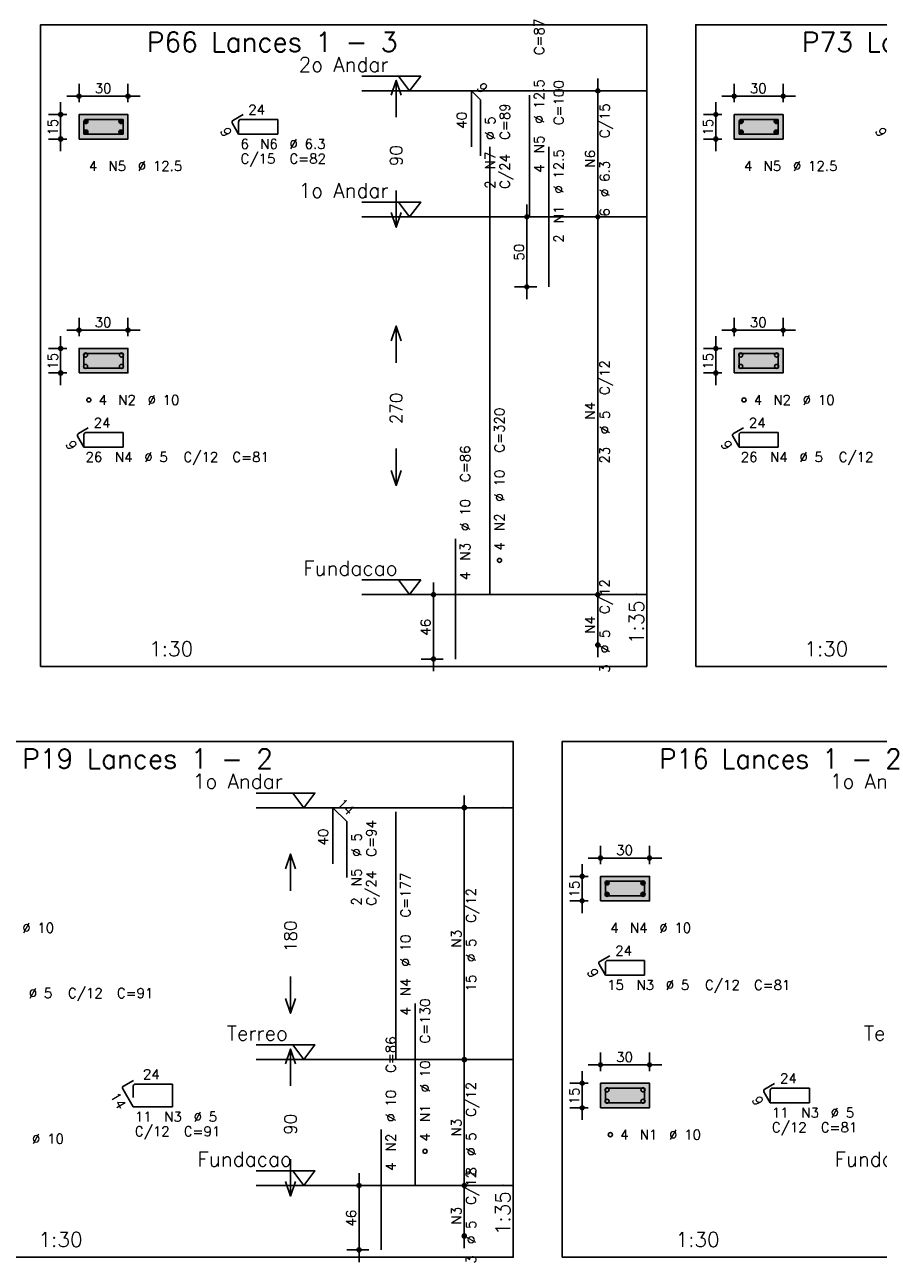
# Model space of a CAD drawing. Extents: x 0 to 119, y 0 to 84.
# Tile 10 of 20: x 57 to 75, y 43 to 68. Entities that reach past the tile are written whole.
import ezdxf

# ---------------------------------------------------------------- set-up
doc = ezdxf.new("R2010")
doc.units = 0
doc.linetypes.add('ESTILO_TQS_0002', pattern=[0.4, 0.1, -0.3])
for name, color, linetype in [('1', 1, 'CONTINUOUS'), ('2', 2, 'CONTINUOUS'), ('3', 3, 'CONTINUOUS'), ('4', 4, 'CONTINUOUS'), ('6', 6, 'CONTINUOUS'), ('7', 7, 'CONTINUOUS')]:
    doc.layers.add(name, color=color, linetype=linetype)
doc.styles.get("Standard").update_dxf_attribs({"font": 'ROMANS.SHX'})

msp = doc.modelspace()

# ---------------------------------------------------------------- linework, layer by layer
at = {"layer": '1', "linetype": 'CONTINUOUS'}
for points in [[(57.42, 55.125988), (69.805, 55.125988), (69.805, 68.225988), (57.42, 68.225988), (57.42, 55.125988)], [(70.805, 55.125988), (83.19, 55.125988), (83.19, 68.225988), (70.805, 68.225988), (70.805, 55.125988)], [(63.985, 67.175988), (65.185, 67.175988), (64.96, 66.875988), (64.735, 67.175988)], [(69.805, 66.875988), (63.985, 66.875988)], [(63.985, 64.604559), (65.185, 64.604559), (64.96, 64.304559), (64.735, 64.604559)], [(69.805, 64.304559), (63.985, 64.304559)], [(63.985, 56.890273), (65.185, 56.890273), (64.96, 56.590273), (64.735, 56.890273)], [(69.805, 56.590273), (63.985, 56.590273)], [(55.06, 43.061968), (67.075, 43.061968), (67.075, 53.590539), (55.06, 53.590539), (55.06, 43.061968)], [(68.075, 43.061968), (80.09, 43.061968), (80.09, 53.590539), (68.075, 53.590539), (68.075, 43.061968)], [(61.825, 52.540539), (63.025, 52.540539), (62.8, 52.240539), (62.575, 52.540539)], [(67.075, 52.240539), (61.825, 52.240539)], [(61.825, 47.397682), (63.025, 47.397682), (62.8, 47.097682), (62.575, 47.397682)], [(67.075, 47.097682), (61.825, 47.097682)], [(61.825, 44.826253), (63.025, 44.826253), (62.8, 44.526253), (62.575, 44.826253)], [(67.075, 44.526253), (61.825, 44.526253)]]:
    msp.add_lwpolyline(points, dxfattribs=at)
at = {"layer": '1', "linetype": 'ESTILO_TQS_0002'}
for points in [[(58.205, 65.892773), (59.205, 65.892773), (59.205, 66.392773), (58.205, 66.392773), (58.205, 65.892773)], [(71.59, 65.892773), (72.59, 65.892773), (72.59, 66.392773), (71.59, 66.392773), (71.59, 65.892773)], [(58.205, 61.116583), (59.205, 61.116583), (59.205, 61.616583), (58.205, 61.616583), (58.205, 61.116583)], [(71.59, 61.116583), (72.59, 61.116583), (72.59, 61.616583), (71.59, 61.616583), (71.59, 61.116583)], [(68.86, 50.338277), (69.86, 50.338277), (69.86, 50.838277), (68.86, 50.838277), (68.86, 50.338277)], [(68.86, 46.114468), (69.86, 46.114468), (69.86, 46.614468), (68.86, 46.614468), (68.86, 46.114468)]]:
    msp.add_lwpolyline(points, dxfattribs=at)
at = {"layer": '2', "linetype": 'CONTINUOUS'}
for p, q in [((58.205, 66.642773), (58.205, 67.017773)), ((59.205, 66.642773), (59.205, 67.017773)), ((68.805, 64.054559), (68.805, 67.125988)), ((71.59, 66.642773), (71.59, 67.017773)), ((72.59, 66.642773), (72.59, 67.017773)), ((57.955, 66.767773), (59.455, 66.767773)), ((68.805, 66.875988), (68.805, 66.875988)), ((71.34, 66.767773), (72.84, 66.767773)), ((57.83, 65.642773), (57.83, 66.642773)), ((71.215, 65.642773), (71.215, 66.642773)), ((57.955, 66.392773), (57.58, 66.392773)), ((58.205, 66.392773), (58.205, 66.392773)), ((58.205, 66.392773), (58.205, 66.392773)), ((59.205, 66.392773), (59.205, 66.392773)), ((71.34, 66.392773), (70.965, 66.392773)), ((71.59, 66.392773), (71.59, 66.392773)), ((71.59, 66.392773), (71.59, 66.392773)), ((72.59, 66.392773), (72.59, 66.392773)), ((57.955, 65.892773), (57.58, 65.892773)), ((58.205, 65.892773), (58.205, 65.892773)), ((71.34, 65.892773), (70.965, 65.892773)), ((71.59, 65.892773), (71.59, 65.892773)), ((67.355, 64.554559), (67.355, 62.625988)), ((68.805, 56.340273), (68.805, 64.554559)), ((67.555, 64.304559), (67.105, 64.304559)), ((67.805, 64.304559), (67.805, 64.304559)), ((68.805, 64.304559), (68.805, 64.304559)), ((68.805, 64.304559), (68.805, 64.304559)), ((67.555, 62.875988), (67.105, 62.875988)), ((67.805, 62.875988), (67.805, 62.875988)), ((58.205, 61.866583), (58.205, 62.241583)), ((59.205, 61.866583), (59.205, 62.241583)), ((71.59, 61.866583), (71.59, 62.241583)), ((72.59, 61.866583), (72.59, 62.241583)), ((57.955, 61.991583), (59.455, 61.991583)), ((71.34, 61.991583), (72.84, 61.991583)), ((57.83, 60.866583), (57.83, 61.866583)), ((71.215, 60.866583), (71.215, 61.866583)), ((57.955, 61.616583), (57.58, 61.616583)), ((58.205, 61.616583), (58.205, 61.616583)), ((58.205, 61.616583), (58.205, 61.616583)), ((59.205, 61.616583), (59.205, 61.616583)), ((71.34, 61.616583), (70.965, 61.616583)), ((71.59, 61.616583), (71.59, 61.616583)), ((71.59, 61.616583), (71.59, 61.616583)), ((72.59, 61.616583), (72.59, 61.616583)), ((57.955, 61.116583), (57.58, 61.116583)), ((58.205, 61.116583), (58.205, 61.116583)), ((71.34, 61.116583), (70.965, 61.116583)), ((71.59, 61.116583), (71.59, 61.116583)), ((65.445, 55.025988), (65.445, 56.840273)), ((68.805, 55.311702), (68.805, 56.840273)), ((65.645, 56.590273), (65.195, 56.590273)), ((65.895, 56.590273), (65.895, 56.590273)), ((68.805, 56.590273), (68.805, 56.590273)), ((68.805, 56.590273), (68.805, 56.590273)), ((68.805, 55.561702), (68.805, 55.561702)), ((65.645, 55.275988), (65.195, 55.275988)), ((65.895, 55.275988), (65.895, 55.275988)), ((66.075, 46.847682), (66.075, 52.490539)), ((66.075, 52.240539), (66.075, 52.240539)), ((68.86, 51.088277), (68.86, 51.463277)), ((69.86, 51.088277), (69.86, 51.463277)), ((68.485, 50.088277), (68.485, 51.088277)), ((68.61, 51.213277), (70.11, 51.213277)), ((68.61, 50.838277), (68.235, 50.838277)), ((68.86, 50.838277), (68.86, 50.838277)), ((68.86, 50.838277), (68.86, 50.838277)), ((69.86, 50.838277), (69.86, 50.838277)), ((68.61, 50.338277), (68.235, 50.338277)), ((68.86, 50.338277), (68.86, 50.338277)), ((66.075, 44.276253), (66.075, 47.347682)), ((66.075, 47.097682), (66.075, 47.097682)), ((66.075, 47.097682), (66.075, 47.097682)), ((68.86, 46.864468), (68.86, 47.239468)), ((69.86, 46.864468), (69.86, 47.239468)), ((68.485, 45.864468), (68.485, 46.864468)), ((68.61, 46.989468), (70.11, 46.989468)), ((68.61, 46.614468), (68.235, 46.614468)), ((68.86, 46.614468), (68.86, 46.614468)), ((68.86, 46.614468), (68.86, 46.614468)), ((69.86, 46.614468), (69.86, 46.614468)), ((68.61, 46.114468), (68.235, 46.114468)), ((68.86, 46.114468), (68.86, 46.114468)), ((63.925, 42.961968), (63.925, 44.776253)), ((66.075, 43.247682), (66.075, 44.776253)), ((64.125, 44.526253), (63.675, 44.526253)), ((64.375, 44.526253), (64.375, 44.526253)), ((66.075, 44.526253), (66.075, 44.526253)), ((66.075, 44.526253), (66.075, 44.526253)), ((66.075, 43.497682), (66.075, 43.497682)), ((64.125, 43.211968), (63.675, 43.211968)), ((64.375, 43.211968), (64.375, 43.211968))]:
    msp.add_line(p, q, dxfattribs=at)
for points in [[(64.585, 66.790273), (64.685, 67.090273), (64.785, 66.790273)], [(64.685, 66.340273), (64.685, 67.090273)], [(58.205, 65.892773), (59.205, 65.892773), (59.205, 66.392773), (58.205, 66.392773), (58.205, 65.892773)], [(71.59, 65.892773), (72.59, 65.892773), (72.59, 66.392773), (71.59, 66.392773), (71.59, 65.892773)], [(64.685, 64.840273), (64.685, 64.090273)], [(64.585, 64.390273), (64.685, 64.090273), (64.785, 64.390273)], [(64.585, 61.772416), (64.685, 62.072416), (64.785, 61.772416)], [(64.685, 61.322416), (64.685, 62.072416)], [(58.205, 61.116583), (59.205, 61.116583), (59.205, 61.616583), (58.205, 61.616583), (58.205, 61.116583)], [(71.59, 61.116583), (72.59, 61.116583), (72.59, 61.616583), (71.59, 61.616583), (71.59, 61.116583)], [(64.685, 59.572416), (64.685, 58.822416)], [(64.585, 59.122416), (64.685, 58.822416), (64.785, 59.122416)], [(62.425, 50.99411), (62.525, 51.29411), (62.625, 50.99411)], [(62.525, 50.54411), (62.525, 51.29411)], [(68.86, 50.338277), (69.86, 50.338277), (69.86, 50.838277), (68.86, 50.838277), (68.86, 50.338277)], [(62.525, 48.79411), (62.525, 48.04411)], [(62.425, 48.34411), (62.525, 48.04411), (62.625, 48.34411)], [(62.425, 47.011968), (62.525, 47.311968), (62.625, 47.011968)], [(62.525, 46.561968), (62.525, 47.311968)], [(68.86, 46.114468), (69.86, 46.114468), (69.86, 46.614468), (68.86, 46.614468), (68.86, 46.114468)], [(62.525, 45.061968), (62.525, 44.311968)], [(62.425, 44.611968), (62.525, 44.311968), (62.625, 44.611968)]]:
    msp.add_lwpolyline(points, dxfattribs=at)
for centre, radius in [((58.205, 66.767773), 0.04), ((58.205, 66.767773), 0.02), ((59.205, 66.767773), 0.04), ((59.205, 66.767773), 0.02), ((68.805, 66.875988), 0.041625), ((68.805, 66.875988), 0.02075), ((71.59, 66.767773), 0.04), ((71.59, 66.767773), 0.02), ((72.59, 66.767773), 0.04), ((72.59, 66.767773), 0.02), ((57.83, 66.392773), 0.04), ((57.83, 66.392773), 0.02), ((71.215, 66.392773), 0.04), ((71.215, 66.392773), 0.02), ((57.83, 65.892773), 0.04), ((57.83, 65.892773), 0.02), ((71.215, 65.892773), 0.04), ((71.215, 65.892773), 0.02), ((67.355, 64.304559), 0.04), ((67.355, 64.304559), 0.02), ((68.805, 64.304559), 0.041625), ((68.805, 64.304559), 0.041625), ((68.805, 64.304559), 0.02075), ((68.805, 64.304559), 0.02075), ((67.355, 62.875988), 0.04), ((67.355, 62.875988), 0.02), ((58.205, 61.991583), 0.04), ((58.205, 61.991583), 0.02), ((59.205, 61.991583), 0.04), ((59.205, 61.991583), 0.02), ((71.59, 61.991583), 0.04), ((71.59, 61.991583), 0.02), ((72.59, 61.991583), 0.04), ((72.59, 61.991583), 0.02), ((57.83, 61.616583), 0.04), ((57.83, 61.616583), 0.02), ((71.215, 61.616583), 0.04), ((71.215, 61.616583), 0.02), ((57.83, 61.116583), 0.04), ((57.83, 61.116583), 0.02), ((71.215, 61.116583), 0.04), ((71.215, 61.116583), 0.02), ((65.445, 56.590273), 0.04), ((65.445, 56.590273), 0.02), ((68.805, 56.590273), 0.041625), ((68.805, 56.590273), 0.041625), ((68.805, 56.590273), 0.02075), ((68.805, 56.590273), 0.02075), ((68.805, 55.561702), 0.041625), ((68.805, 55.561702), 0.02075), ((65.445, 55.275988), 0.04), ((65.445, 55.275988), 0.02), ((66.075, 52.240539), 0.041625), ((66.075, 52.240539), 0.02075), ((68.86, 51.213277), 0.04), ((68.86, 51.213277), 0.02), ((69.86, 51.213277), 0.04), ((69.86, 51.213277), 0.02), ((68.485, 50.838277), 0.04), ((68.485, 50.838277), 0.02), ((68.485, 50.338277), 0.04), ((68.485, 50.338277), 0.02), ((66.075, 47.097682), 0.041625), ((66.075, 47.097682), 0.041625), ((66.075, 47.097682), 0.02075), ((66.075, 47.097682), 0.02075), ((68.86, 46.989468), 0.04), ((68.86, 46.989468), 0.02), ((69.86, 46.989468), 0.04), ((69.86, 46.989468), 0.02), ((68.485, 46.614468), 0.04), ((68.485, 46.614468), 0.02), ((68.485, 46.114468), 0.04), ((68.485, 46.114468), 0.02), ((63.925, 44.526253), 0.04), ((63.925, 44.526253), 0.02), ((66.075, 44.526253), 0.041625), ((66.075, 44.526253), 0.041625), ((66.075, 44.526253), 0.02075), ((66.075, 44.526253), 0.02075), ((66.075, 43.497682), 0.041625), ((66.075, 43.497682), 0.02075), ((63.925, 43.211968), 0.04), ((63.925, 43.211968), 0.02)]:
    msp.add_circle(centre, radius, dxfattribs=at)
for points in [[(58.205, 65.892773), (59.205, 65.892773), (59.205, 66.392773)], [(58.205, 65.892773), (59.205, 66.392773), (58.205, 66.392773)], [(58.205, 65.892773), (58.205, 66.392773), (58.205, 65.892773)], [(71.59, 65.892773), (72.59, 65.892773), (72.59, 66.392773)], [(71.59, 65.892773), (72.59, 66.392773), (71.59, 66.392773)], [(71.59, 65.892773), (71.59, 66.392773), (71.59, 65.892773)], [(58.205, 61.116583), (59.205, 61.116583), (59.205, 61.616583)], [(58.205, 61.116583), (59.205, 61.616583), (58.205, 61.616583)], [(58.205, 61.116583), (58.205, 61.616583), (58.205, 61.116583)], [(71.59, 61.116583), (72.59, 61.116583), (72.59, 61.616583)], [(71.59, 61.116583), (72.59, 61.616583), (71.59, 61.616583)], [(71.59, 61.116583), (71.59, 61.616583), (71.59, 61.116583)], [(68.86, 50.338277), (69.86, 50.338277), (69.86, 50.838277)], [(68.86, 50.338277), (69.86, 50.838277), (68.86, 50.838277)], [(68.86, 50.338277), (68.86, 50.838277), (68.86, 50.338277)], [(68.86, 46.114468), (69.86, 46.114468), (69.86, 46.614468)], [(68.86, 46.114468), (69.86, 46.614468), (68.86, 46.614468)], [(68.86, 46.114468), (68.86, 46.614468), (68.86, 46.114468)]]:
    msp.add_solid(points, dxfattribs=at)
at = {"layer": '3', "linetype": 'CONTINUOUS'}
for p, q in [((58.305437, 66.245233), (58.35254, 66.292335)), ((58.305443, 66.257023), (58.340787, 66.292368)), ((58.307887, 66.235898), (58.361892, 66.289902)), ((58.311921, 66.228146), (58.369647, 66.285873)), ((58.317219, 66.221659), (58.376139, 66.280579)), ((58.323708, 66.216363), (58.38144, 66.274095)), ((58.331466, 66.212335), (58.385439, 66.266309)), ((58.340782, 66.209866), (58.387928, 66.257013)), ((59.022104, 66.245233), (59.069207, 66.292335)), ((59.02211, 66.257023), (59.057454, 66.292368)), ((59.024554, 66.235898), (59.078559, 66.289902)), ((59.028588, 66.228146), (59.086314, 66.285873)), ((59.033886, 66.221659), (59.092805, 66.280579)), ((59.040374, 66.216363), (59.098106, 66.274095)), ((59.048132, 66.212335), (59.102106, 66.266309)), ((59.057448, 66.209866), (59.104595, 66.257013)), ((71.690437, 66.245233), (71.73754, 66.292335)), ((71.690443, 66.257023), (71.725787, 66.292368)), ((71.692887, 66.235898), (71.746892, 66.289902)), ((71.696921, 66.228146), (71.754647, 66.285873)), ((71.702219, 66.221659), (71.761139, 66.280579)), ((71.708708, 66.216363), (71.76644, 66.274095)), ((71.716466, 66.212335), (71.770439, 66.266309)), ((71.725782, 66.209866), (71.772928, 66.257013)), ((72.407104, 66.245233), (72.454207, 66.292335)), ((72.40711, 66.257023), (72.442454, 66.292368)), ((72.409554, 66.235898), (72.463559, 66.289902)), ((72.413588, 66.228146), (72.471314, 66.285873)), ((72.418886, 66.221659), (72.477805, 66.280579)), ((72.425374, 66.216363), (72.483106, 66.274095)), ((72.433132, 66.212335), (72.487106, 66.266309)), ((72.442448, 66.209866), (72.489595, 66.257013)), ((58.305437, 66.028566), (58.35254, 66.075669)), ((58.305443, 66.040357), (58.340787, 66.075701)), ((58.307887, 66.019231), (58.361892, 66.073236)), ((58.311921, 66.01148), (58.369647, 66.069206)), ((58.317219, 66.004992), (58.376139, 66.063912)), ((58.323708, 65.999696), (58.38144, 66.057428)), ((58.331466, 65.995669), (58.385439, 66.049642)), ((58.340782, 65.9932), (58.387928, 66.040346)), ((58.352585, 66.209885), (58.387932, 66.245231)), ((58.352585, 65.993218), (58.387932, 66.028564)), ((59.022104, 66.028566), (59.069207, 66.075669)), ((59.02211, 66.040357), (59.057454, 66.075701)), ((59.024554, 66.019231), (59.078559, 66.073236)), ((59.028588, 66.01148), (59.086314, 66.069206)), ((59.033886, 66.004992), (59.092805, 66.063912)), ((59.040374, 65.999696), (59.098106, 66.057428)), ((59.048132, 65.995669), (59.102106, 66.049642)), ((59.057448, 65.9932), (59.104595, 66.040346)), ((59.069252, 66.209885), (59.104598, 66.245231)), ((59.069252, 65.993218), (59.104598, 66.028564)), ((71.690437, 66.028566), (71.73754, 66.075669)), ((71.690443, 66.040357), (71.725787, 66.075701)), ((71.692887, 66.019231), (71.746892, 66.073236)), ((71.696921, 66.01148), (71.754647, 66.069206)), ((71.702219, 66.004992), (71.761139, 66.063912)), ((71.708708, 65.999696), (71.76644, 66.057428)), ((71.716466, 65.995669), (71.770439, 66.049642)), ((71.725782, 65.9932), (71.772928, 66.040346)), ((71.737585, 66.209885), (71.772932, 66.245231)), ((71.737585, 65.993218), (71.772932, 66.028564)), ((72.407104, 66.028566), (72.454207, 66.075669)), ((72.40711, 66.040357), (72.442454, 66.075701)), ((72.409554, 66.019231), (72.463559, 66.073236)), ((72.413588, 66.01148), (72.471314, 66.069206)), ((72.418886, 66.004992), (72.477805, 66.063912)), ((72.425374, 65.999696), (72.483106, 66.057428)), ((72.433132, 65.995669), (72.487106, 66.049642)), ((72.442448, 65.9932), (72.489595, 66.040346)), ((72.454252, 66.209885), (72.489598, 66.245231)), ((72.454252, 65.993218), (72.489598, 66.028564)), ((68.952104, 50.69907), (68.999207, 50.746173)), ((68.95211, 50.710861), (68.987454, 50.746205)), ((68.954554, 50.689735), (69.008559, 50.743739)), ((68.958588, 50.681983), (69.016314, 50.73971)), ((68.963886, 50.675496), (69.022805, 50.734416)), ((68.970374, 50.6702), (69.028106, 50.727932)), ((68.978132, 50.666172), (69.032106, 50.720146)), ((68.987448, 50.663704), (69.034595, 50.71085)), ((68.999252, 50.663722), (69.034598, 50.699068)), ((69.685437, 50.69907), (69.73254, 50.746173)), ((69.685443, 50.710861), (69.720787, 50.746205)), ((69.687887, 50.689735), (69.741892, 50.743739)), ((69.691921, 50.681983), (69.749647, 50.73971)), ((69.697219, 50.675496), (69.756139, 50.734416)), ((69.703708, 50.6702), (69.76144, 50.727932)), ((69.711466, 50.666172), (69.765439, 50.720146)), ((69.720782, 50.663704), (69.767928, 50.71085)), ((69.732585, 50.663722), (69.767932, 50.699068)), ((68.952104, 50.465736), (68.999207, 50.512839)), ((68.95211, 50.477527), (68.987454, 50.512872)), ((68.954554, 50.456402), (69.008559, 50.510406)), ((68.958588, 50.44865), (69.016314, 50.506376)), ((68.963886, 50.442163), (69.022805, 50.501082)), ((68.970374, 50.436866), (69.028106, 50.494598)), ((68.978132, 50.432839), (69.032106, 50.486812)), ((68.987448, 50.43037), (69.034595, 50.477517)), ((68.999252, 50.430388), (69.034598, 50.465735)), ((69.685437, 50.465736), (69.73254, 50.512839)), ((69.685443, 50.477527), (69.720787, 50.512872)), ((69.687887, 50.456402), (69.741892, 50.510406)), ((69.691921, 50.44865), (69.749647, 50.506376)), ((69.697219, 50.442163), (69.756139, 50.501082)), ((69.703708, 50.436866), (69.76144, 50.494598)), ((69.711466, 50.432839), (69.765439, 50.486812)), ((69.720782, 50.43037), (69.767928, 50.477517)), ((69.732585, 50.430388), (69.767932, 50.465735))]:
    msp.add_line(p, q, dxfattribs=at)
for centre in [(58.346667, 66.251107), (59.063333, 66.251107), (71.731667, 66.251107), (72.448333, 66.251107), (58.346667, 66.03444), (59.063333, 66.03444), (71.731667, 66.03444), (72.448333, 66.03444), (58.338333, 61.48325), (59.071667, 61.48325), (71.723333, 61.48325), (72.456667, 61.48325), (58.338333, 61.249916), (59.071667, 61.249916), (71.723333, 61.249916), (72.456667, 61.249916), (58.405, 60.566583), (71.79, 60.566583), (66.795, 57.290273), (68.993333, 50.704944), (69.726667, 50.704944), (68.993333, 50.47161), (69.726667, 50.47161), (68.993333, 46.481134), (68.993333, 46.247801), (69.726667, 46.481134), (69.726667, 46.247801), (69.06, 45.564468), (65.275, 45.226253)]:
    msp.add_circle(centre, 0.041667, dxfattribs=at)
at = {"layer": '4', "linetype": 'CONTINUOUS'}
for p, q in [((58.590667, 66.29294), (58.357333, 66.29294)), ((59.105167, 66.29294), (58.357333, 66.29294)), ((59.105167, 65.992607), (59.105167, 66.29294)), ((71.975667, 66.29294), (71.742333, 66.29294)), ((72.490167, 66.29294), (71.742333, 66.29294)), ((72.490167, 65.992607), (72.490167, 66.29294)), ((58.304833, 66.24044), (58.304833, 65.992607)), ((58.304833, 66.24044), (58.304833, 66.007107)), ((71.689833, 66.24044), (71.689833, 65.992607)), ((71.689833, 66.24044), (71.689833, 66.007107)), ((58.304833, 65.992607), (59.105167, 65.992607)), ((71.689833, 65.992607), (72.490167, 65.992607)), ((58.305, 61.474916), (58.305, 61.216583)), ((58.305, 61.474916), (58.305, 61.241583)), ((58.58, 61.516583), (58.346667, 61.516583)), ((59.105, 61.516583), (58.346667, 61.516583)), ((59.105, 61.216583), (59.105, 61.516583)), ((71.69, 61.474916), (71.69, 61.216583)), ((71.69, 61.474916), (71.69, 61.241583)), ((71.965, 61.516583), (71.731667, 61.516583)), ((72.49, 61.516583), (71.731667, 61.516583)), ((72.49, 61.216583), (72.49, 61.516583)), ((58.305, 61.216583), (59.105, 61.216583)), ((71.69, 61.216583), (72.49, 61.216583)), ((68.96, 50.69661), (68.96, 50.438277)), ((68.96, 50.69661), (68.96, 50.463277)), ((69.235, 50.738277), (69.001667, 50.738277)), ((69.76, 50.738277), (69.001667, 50.738277)), ((69.76, 50.438277), (69.76, 50.738277)), ((68.96, 50.438277), (69.76, 50.438277)), ((68.96, 46.472801), (68.96, 46.214468)), ((68.96, 46.472801), (68.96, 46.239468)), ((69.235, 46.514468), (69.001667, 46.514468)), ((69.76, 46.514468), (69.001667, 46.514468)), ((69.76, 46.214468), (69.76, 46.514468)), ((68.96, 46.214468), (69.76, 46.214468))]:
    msp.add_line(p, q, dxfattribs=at)
for centre, radius in [((58.357333, 66.24044), 0.0525), ((58.357333, 66.24044), 0.0525), ((71.742333, 66.24044), 0.0525), ((71.742333, 66.24044), 0.0525), ((58.346667, 61.474916), 0.041667), ((58.346667, 61.474916), 0.041667), ((71.731667, 61.474916), 0.041667), ((71.731667, 61.474916), 0.041667), ((69.001667, 50.69661), 0.041667), ((69.001667, 50.69661), 0.041667), ((69.001667, 46.472801), 0.041667), ((69.001667, 46.472801), 0.041667)]:
    msp.add_arc(centre, radius, 90, 180, dxfattribs=at)
at = {"layer": '6', "linetype": 'CONTINUOUS'}
for p, q in [((66.223174, 65.73313), (66.223174, 66.875988)), ((66.223174, 66.875988), (66.405002, 66.69416)), ((67.405, 64.304559), (67.405, 66.790273)), ((66.405002, 66.69416), (66.405002, 65.551303)), ((61.560539, 66.39562), (61.358466, 66.278953)), ((62.2635, 66.29294), (61.515667, 66.29294)), ((62.2635, 65.992607), (62.2635, 66.29294)), ((61.33925, 66.207237), (61.463167, 65.992607)), ((61.463167, 66.24044), (61.463167, 66.007107)), ((61.463167, 65.992607), (62.2635, 65.992607)), ((66.595, 56.590273), (66.595, 65.73313)), ((67.805, 62.875988), (67.805, 65.73313)), ((58.393157, 59.997224), (58.191084, 59.880557)), ((71.778157, 59.997224), (71.576084, 59.880557)), ((58.175833, 59.823639), (58.305, 59.599916)), ((58.305, 59.85825), (58.305, 59.624916)), ((59.105, 59.899916), (58.346667, 59.899916)), ((59.105, 59.599916), (59.105, 59.899916)), ((71.560833, 59.823639), (71.69, 59.599916)), ((71.69, 59.85825), (71.69, 59.624916)), ((72.49, 59.899916), (71.731667, 59.899916)), ((72.49, 59.599916), (72.49, 59.899916)), ((58.305, 59.599916), (59.105, 59.599916)), ((71.69, 59.599916), (72.49, 59.599916)), ((65.895, 55.275988), (65.895, 57.73313)), ((63.39216, 51.097682), (63.39216, 52.240539)), ((63.39216, 52.240539), (63.675003, 51.957696)), ((64.675, 47.097682), (64.675, 52.154825)), ((63.675003, 51.957696), (63.675003, 50.814839)), ((69.048157, 49.218918), (68.846084, 49.102251)), ((68.96, 49.079944), (68.96, 48.84661)), ((69.76, 49.12161), (69.001667, 49.12161)), ((69.76, 48.82161), (69.76, 49.12161)), ((68.830833, 49.045334), (68.96, 48.82161)), ((68.96, 48.82161), (69.76, 48.82161)), ((65.075, 44.526253), (65.075, 48.240539)), ((59.31649, 46.672779), (59.114418, 46.556113)), ((59.311667, 46.556134), (59.311667, 46.322801)), ((60.111667, 46.597801), (59.353333, 46.597801)), ((60.111667, 46.131134), (60.111667, 46.597801)), ((72.414824, 46.611775), (72.212751, 46.495109)), ((59.099167, 46.499195), (59.311667, 46.131134)), ((72.1975, 46.438191), (72.326667, 46.214468)), ((72.326667, 46.472801), (72.326667, 46.239468)), ((73.126667, 46.514468), (72.368333, 46.514468)), ((73.126667, 46.214468), (73.126667, 46.514468)), ((59.311667, 46.131134), (60.111667, 46.131134)), ((72.326667, 46.214468), (73.126667, 46.214468)), ((64.375, 43.211968), (64.375, 45.66911))]:
    msp.add_line(p, q, dxfattribs=at)
for centre, radius, start, end in [((61.384716, 66.233487), 0.0525, 120, 210), ((61.515667, 66.24044), 0.0525, 90, 180), ((58.211918, 59.844473), 0.041667, 120, 210), ((58.346667, 59.85825), 0.041667, 90, 180), ((71.596918, 59.844473), 0.041667, 120, 210), ((71.731667, 59.85825), 0.041667, 90, 180), ((68.866918, 49.066167), 0.041667, 120, 210), ((69.001667, 49.079944), 0.041667, 90, 180), ((59.135251, 46.520028), 0.041667, 120, 210), ((59.353333, 46.556134), 0.041667, 90, 180), ((72.233584, 46.459024), 0.041667, 120, 210), ((72.368333, 46.472801), 0.041667, 90, 180)]:
    msp.add_arc(centre, radius, start, end, dxfattribs=at)

# ---------------------------------------------------------------- texts
at = {"layer": '1', "linetype": 'CONTINUOUS'}
for s, p in [(' 2o Andar', (62.485, 67.265988)), (' 1o Andar', (62.485, 64.694559)), ('Fundacao', (62.785, 56.980273)), (' 1o Andar', (60.325, 52.630539)), (' 1o Andar', (73.34, 52.630539)), ('Terreo', (61.225, 47.487682)), ('Terreo', (74.24, 47.487682)), ('Fundacao', (60.625, 44.916253)), ('Fundacao', (73.64, 44.916253))]:
    msp.add_text(s, height=0.3, dxfattribs=at).set_placement(p)
at = {"layer": '2', "linetype": 'CONTINUOUS'}
for s, height, rotation, p in [('C=87', 0.2, 90, (67.705, 67.604559)), ('9', 0.2, 315, (66.314088, 66.926495)), ('%%c 12.5', 0.2, 90, (67.705, 66.204559)), ('C=100', 0.2, 90, (68.105, 66.175988)), ('15', 0.2, 90, (57.77, 65.962773)), ('40', 0.2, 90, (66.123174, 66.104559)), ('%%c 5', 0.2, 90, (66.705, 65.875988)), ('C=89', 0.2, 90, (67.005, 65.875988)), ('C/15', 0.2, 90, (69.045, 65.910273)), ('15', 0.2, 90, (71.155, 65.962773)), ('9', 0.2, 300, (61.078276, 66.059257)), ('9', 0.2, 300, (74.463276, 66.059257)), ('N5', 0.2, 90, (67.705, 65.604559)), ('90', 0.25, 90, (64.81, 65.340273)), ('N7', 0.2, 90, (66.705, 65.275988)), ('%%c 12.5', 0.2, 90, (68.105, 64.775988)), ('N6', 0.2, 90, (68.745, 65.310273)), ('C/24', 0.2, 90, (67.005, 64.875988)), ('4', 0.2, 90, (67.705, 65.204559)), ('%%c 6.3', 0.2, 90, (69.045, 64.710273)), ('2', 0.2, 90, (66.705, 64.875988)), ('N1', 0.2, 90, (68.105, 64.175988)), ('6', 0.2, 90, (69.045, 64.310273)), ('2', 0.2, 90, (68.105, 63.775988)), ('50', 0.2, 90, (67.295, 63.410273)), ('15', 0.2, 90, (57.77, 61.186583)), ('15', 0.2, 90, (71.155, 61.186583)), ('C/12', 0.2, 90, (69.045, 60.667416)), ('270', 0.25, 90, (64.81, 60.072416)), ('N4', 0.2, 90, (68.745, 60.167416)), ('C=320', 0.2, 90, (66.895, 59.490273)), ('%%c 5', 0.2, 90, (69.045, 59.867416)), ('9', 0.2, 300, (57.920192, 59.666423)), ('9', 0.2, 300, (71.305192, 59.666423)), ('C=86', 0.2, 90, (66.195, 58.890273)), ('23', 0.2, 90, (69.045, 59.267416)), ('%%c 10', 0.2, 90, (66.895, 58.490273)), ('%%c 10', 0.2, 90, (66.195, 57.890273)), ('N2', 0.2, 90, (66.895, 57.890273)), ('N3', 0.2, 90, (66.195, 57.290273)), ('4', 0.2, 90, (66.895, 57.490273)), ('4', 0.2, 90, (66.195, 56.890273)), ('C/12', 0.2, 90, (69.045, 56.195988)), ('N4', 0.2, 90, (68.745, 55.795988)), ('1:35', 0.3, 90, (69.745, 55.575988)), ('46', 0.2, 90, (65.385, 55.75313)), ('%%c 5', 0.2, 90, (69.045, 55.395988)), ('3', 0.2, 90, (69.045, 54.995988)), ('14', 0.2, 315, (63.462871, 52.31125)), ('C=94', 0.2, 90, (64.275, 51.240539)), ('40', 0.2, 90, (63.29216, 51.46911)), ('%%c 5', 0.2, 90, (63.975, 51.240539)), ('N5', 0.2, 90, (63.975, 50.640539)), ('C/24', 0.2, 90, (64.275, 50.240539)), ('C=177', 0.2, 90, (64.975, 49.997682)), ('15', 0.2, 90, (68.425, 50.408277)), ('2', 0.2, 90, (63.975, 50.240539)), ('C/12', 0.2, 90, (66.315, 49.88911)), ('180', 0.25, 90, (62.65, 49.29411)), ('N3', 0.2, 90, (66.015, 49.38911)), ('%%c 10', 0.2, 90, (64.975, 48.997682)), ('%%c 5', 0.2, 90, (66.315, 49.08911)), ('9', 0.2, 300, (68.575192, 48.888117)), ('N4', 0.2, 90, (64.975, 48.397682)), ('15', 0.2, 90, (66.315, 48.48911)), ('4', 0.2, 90, (64.975, 47.997682)), ('C=130', 0.2, 90, (65.375, 47.426253)), ('C=86', 0.2, 90, (64.675, 46.826253)), ('%%c 10', 0.2, 90, (65.375, 46.426253)), ('14', 0.2, 300, (58.835192, 46.356412)), ('%%c 10', 0.2, 90, (64.675, 45.826253)), ('C/12', 0.2, 90, (66.315, 45.931968)), ('15', 0.2, 90, (68.425, 46.184468)), ('9', 0.2, 300, (71.941859, 46.280974)), ('N1', 0.2, 90, (65.375, 45.826253)), ('90', 0.25, 90, (62.65, 45.561968)), ('N3', 0.2, 90, (66.015, 45.531968)), ('N2', 0.2, 90, (64.675, 45.226253)), ('4', 0.2, 90, (65.375, 45.426253)), ('%%c 5', 0.2, 90, (66.315, 45.131968)), ('4', 0.2, 90, (64.675, 44.826253)), ('8', 0.2, 90, (66.315, 44.731968)), ('C/12', 0.2, 90, (66.315, 44.131968)), ('1:35', 0.3, 90, (67.015, 43.511968)), ('N3', 0.2, 90, (66.015, 43.731968)), ('46', 0.2, 90, (63.865, 43.68911)), ('%%c 5', 0.2, 90, (66.315, 43.331968)), ('3', 0.2, 90, (66.315, 42.931968))]:
    msp.add_text(s, height=height, rotation=rotation, dxfattribs=at).set_placement(p)
for s, height, p in [('30', 0.2, (58.525, 66.827773)), ('30', 0.2, (71.91, 66.827773)), ('3', 0.01, (69.595, 66.875988)), ('24', 0.2, (61.663333, 66.39294)), ('6', 0.2, (61.505, 65.692773)), ('N6', 0.2, (61.905, 65.692773)), ('%%c 6.3', 0.2, (62.505, 65.692773)), ('C/15', 0.2, (61.505, 65.392773)), ('C=82', 0.2, (62.505, 65.392773)), ('4', 0.2, (58.405, 65.242773)), ('N5', 0.2, (58.805, 65.242773)), ('%%c 12.5', 0.2, (59.405, 65.242773)), ('4', 0.2, (71.79, 65.242773)), ('N5', 0.2, (72.19, 65.242773)), ('%%c 12.5', 0.2, (72.79, 65.242773)), ('2', 0.01, (69.595, 64.304559)), ('30', 0.2, (58.525, 62.051583)), ('30', 0.2, (71.91, 62.051583)), ('4', 0.2, (58.605, 60.466583)), ('N2', 0.2, (59.005, 60.466583)), ('%%c 10', 0.2, (59.605, 60.466583)), ('4', 0.2, (71.99, 60.466583)), ('N2', 0.2, (72.39, 60.466583)), ('%%c 10', 0.2, (72.99, 60.466583)), ('24', 0.2, (58.505, 59.999916)), ('24', 0.2, (71.89, 59.999916)), ('26', 0.2, (58.338333, 59.299916)), ('N4', 0.2, (58.938333, 59.299916)), ('%%c 5', 0.2, (59.538333, 59.299916)), ('C/12', 0.2, (60.338333, 59.299916)), ('C=81', 0.2, (61.338333, 59.299916)), ('26', 0.2, (71.723333, 59.299916)), ('N4', 0.2, (72.323333, 59.299916)), ('%%c 5', 0.2, (72.923333, 59.299916)), ('C/12', 0.2, (73.723333, 59.299916)), ('0', 0.01, (69.595, 56.590273)), ('1:30', 0.3, (59.6375, 55.335988)), ('1:30', 0.3, (73.0225, 55.335988)), ('2', 0.01, (66.865, 52.240539)), ('30', 0.2, (69.18, 51.273277)), ('%%c 10', 0.2, (57.045, 49.688277)), ('4', 0.2, (69.06, 49.688277)), ('N4', 0.2, (69.46, 49.688277)), ('%%c 10', 0.2, (70.06, 49.688277)), ('24', 0.2, (69.16, 49.22161)), ('%%c 5', 0.2, (57.178333, 48.354944)), ('C/12', 0.2, (57.978333, 48.354944)), ('C=91', 0.2, (58.978333, 48.354944)), ('15', 0.2, (68.993333, 48.52161)), ('N3', 0.2, (69.593333, 48.52161)), ('%%c 5', 0.2, (70.193333, 48.52161)), ('C/12', 0.2, (70.993333, 48.52161)), ('C=81', 0.2, (71.993333, 48.52161)), ('1', 0.01, (66.865, 47.097682)), ('30', 0.2, (69.18, 47.049468)), ('24', 0.2, (59.511667, 46.697801)), ('24', 0.2, (72.526667, 46.614468)), ('11', 0.2, (59.345, 45.831134)), ('N3', 0.2, (59.945, 45.831134)), ('%%c 5', 0.2, (60.545, 45.831134)), ('11', 0.2, (72.36, 45.914468)), ('N3', 0.2, (72.96, 45.914468)), ('%%c 5', 0.2, (73.56, 45.914468)), ('C/12', 0.2, (72.36, 45.614468)), ('C=81', 0.2, (73.36, 45.614468)), ('%%c 10', 0.2, (57.245, 45.381134)), ('C/12', 0.2, (59.345, 45.531134)), ('C=91', 0.2, (60.345, 45.531134)), ('4', 0.2, (69.26, 45.464468)), ('N1', 0.2, (69.66, 45.464468)), ('%%c 10', 0.2, (70.26, 45.464468)), ('0', 0.01, (66.865, 44.526253)), ('1:30', 0.3, (57.3775, 43.271968)), ('1:30', 0.3, (70.3925, 43.271968))]:
    msp.add_text(s, height=height, dxfattribs=at).set_placement(p)
at = {"layer": '7', "linetype": 'CONTINUOUS'}
for s, p in [('P66 Lances 1 - 3', (59.5875, 67.675988)), ('P73 Lances 1 - 3', (72.9725, 67.675988)), ('P19 Lances 1 - 2', (57.0425, 53.040539)), ('P16 Lances 1 - 2', (70.0575, 53.040539))]:
    msp.add_text(s, height=0.4, dxfattribs=at).set_placement(p)

doc.saveas('drawing.dxf')
